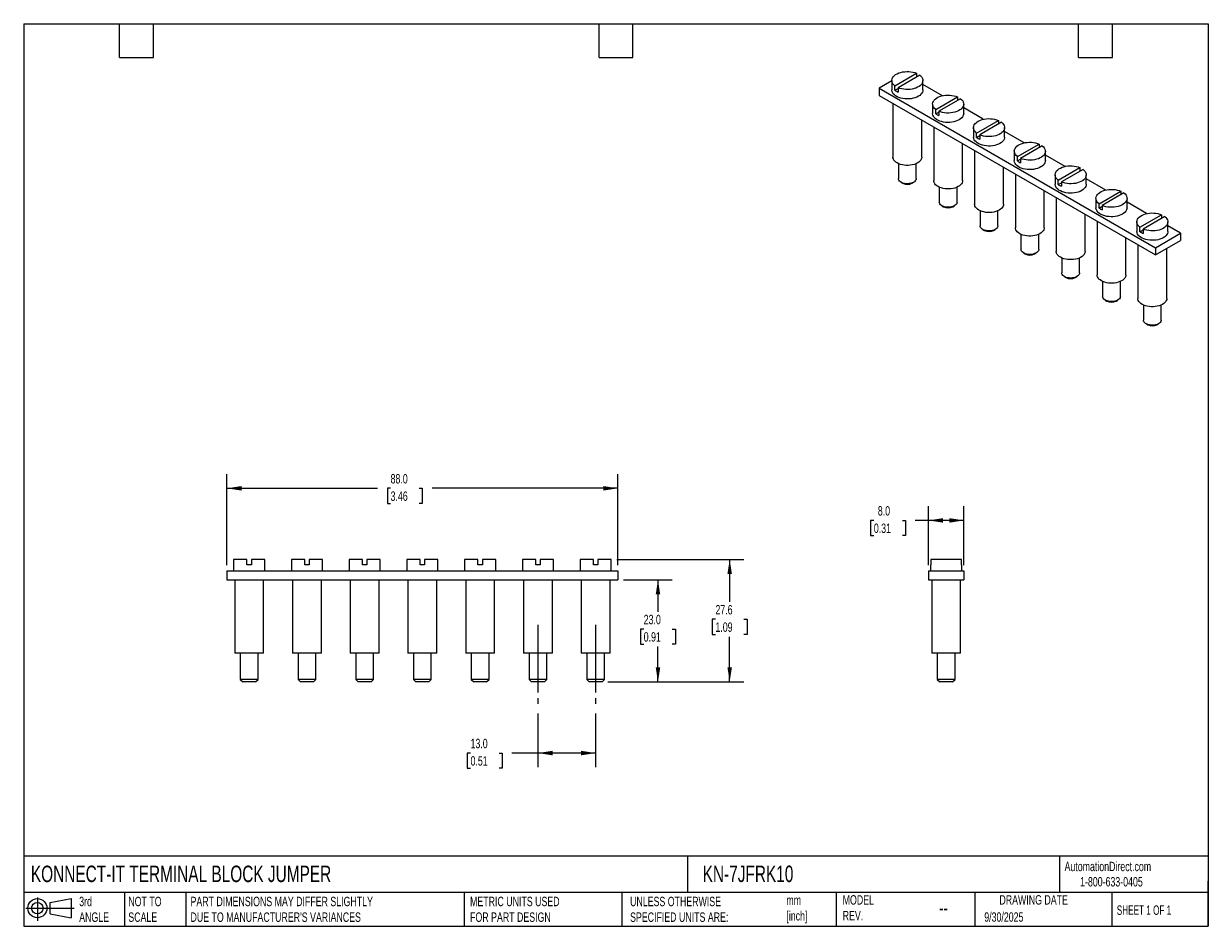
# Model space of a CAD drawing. Header units: millimetres. Extents: x 6 to 273, y 6 to 210.
import ezdxf

# ---------------------------------------------------------------- set-up
doc = ezdxf.new("R2010")
doc.units = ezdxf.units.MM
doc.linetypes.add('SLD-Center', pattern=[19.05, 15.24, -1.27, 1.27, -1.27])
doc.linetypes.add('SLD-Solid', pattern=[0])
doc.layers.add('CENTER', color=40, linetype='SLD-Center')
doc.layers.add('SLD-DEFPOINTS', color=7, linetype='Continuous')
doc.layers.add('DIMENSIONS', color=140, linetype='SLD-Solid', lineweight=25)
doc.layers.add('TEXT', color=140, linetype='SLD-Solid', lineweight=25)
doc.styles.add('SLDTEXTSTYLE0', font='TXT', dxfattribs={"width": 0.7})
doc.styles.add('SLDTEXTSTYLE1', font='TXT', dxfattribs={"width": 0.65})
doc.dimstyles.new('SLDDIMSTYLE0', dxfattribs={"dimtxt": 2.158008, "dimasz": 3.302, "dimexe": 0, "dimexo": 0.0625, "dimgap": 0.539502, "dimtad": 0, "dimtih": 1, "dimtoh": 1, "dimdec": 1, "dimrnd": 1e-09, "dimzin": 4, "dimdsep": 46, "dimtxsty": 'SLDTEXTSTYLE0', "dimsah": 1, "dimcen": 0.09, "dimadec": 0, "dimazin": 1, "dimtfac": 1, "dimtdec": 1, "dimtofl": 0, "dimtmove": 0, "dimatfit": 3, "dimfxl": 0, "dimfrac": 2, "dimtolj": 1, "dimtzin": 12, "dimarcsym": 0})
doc.dimstyles.new('SLDDIMSTYLE1', dxfattribs={"dimtxt": 2.158008, "dimasz": 3.302, "dimexe": 0, "dimexo": 0.0625, "dimgap": 0.539502, "dimtad": 0, "dimtih": 1, "dimtoh": 1, "dimdec": 1, "dimrnd": 1e-09, "dimzin": 12, "dimdsep": 46, "dimtxsty": 'SLDTEXTSTYLE0', "dimsah": 1, "dimcen": 0.09, "dimadec": 0, "dimazin": 3, "dimtfac": 1, "dimtdec": 1, "dimtofl": 0, "dimtmove": 0, "dimatfit": 3, "dimfxl": 0, "dimfrac": 2, "dimtolj": 1, "dimtzin": 12, "dimarcsym": 0})

# ---------------------------------------------------------------- blocks, each defined once
blk = doc.blocks.new('Block11')
at = {"color": 7, "linetype": 'SLD-Solid', "lineweight": 18}
for p, q in [((0, 2.88), (10.87, 2.88)), ((2.59, 5.31), (2.59, 0)), ((5.48, 4.17), (10.18, 5.03)), ((5.48, 1.6), (5.48, 4.17)), ((10.18, 5.03), (10.18, 0.73)), ((5.48, 1.6), (10.18, 0.73))]:
    blk.add_line(p, q, dxfattribs=at)
for radius in [2.15, 1.29]:
    blk.add_circle((2.59, 2.88), radius, dxfattribs=at)
blk = doc.blocks.new('Block12')
at = {"layer": 'SLD-DEFPOINTS'}
blk.add_blockref('Block11', (0, 0), dxfattribs=at)
blk = doc.blocks.new('_D')
at = {"layer": 'DIMENSIONS'}
for p, q in [((52.12, 87.62), (52.12, 108.13)), ((140.12, 87.62), (140.12, 108.13)), ((52.12, 104.95), (86.03, 104.95)), ((88.95, 104.95), (88.23, 104.95)), ((88.23, 104.95), (88.23, 101.52)), ((95.37, 104.95), (96.09, 104.95)), ((96.09, 104.95), (96.09, 101.52)), ((140.12, 104.95), (98.29, 104.95)), ((88.23, 101.52), (88.95, 101.52)), ((96.09, 101.52), (95.37, 101.52))]:
    blk.add_line(p, q, dxfattribs=at)
for points in [[(52.12, 104.95), (55.42, 104.44), (55.42, 105.46)], [(140.12, 104.95), (136.82, 105.46), (136.82, 104.44)]]:
    blk.add_solid(points, dxfattribs=at)
at = {"layer": 'DIMENSIONS', "char_height": 2.117, "attachment_point": 1, "style": 'SLDTEXTSTYLE0'}
for s, insert in [('88.0', (88.95, 108.16)), ('3.46', (88.95, 104.25))]:
    blk.add_mtext(s, dxfattribs=dict(at, insert=insert))
blk = doc.blocks.new('_D_1')
at = {"layer": 'DIMENSIONS'}
for p, q in [((141.39, 84.35), (152.32, 84.35)), ((149.15, 84.35), (149.15, 77.18)), ((145.94, 73.26), (145.22, 73.26)), ((145.22, 73.26), (145.22, 69.83)), ((152.35, 73.26), (153.08, 73.26)), ((153.08, 73.26), (153.08, 69.83)), ((145.22, 69.83), (145.94, 69.83)), ((149.15, 61.35), (149.15, 69.35)), ((153.08, 69.83), (152.35, 69.83)), ((137.84, 61.35), (152.32, 61.35))]:
    blk.add_line(p, q, dxfattribs=at)
for points in [[(149.15, 84.35), (148.64, 81.05), (149.66, 81.05)], [(149.15, 61.35), (149.66, 64.65), (148.64, 64.65)]]:
    blk.add_solid(points, dxfattribs=at)
at = {"layer": 'DIMENSIONS', "char_height": 2.117, "attachment_point": 1, "style": 'SLDTEXTSTYLE0'}
for s, insert in [('23.0', (145.94, 76.47)), ('0.91', (145.94, 72.56))]:
    blk.add_mtext(s, dxfattribs=dict(at, insert=insert))
blk = doc.blocks.new('_D_2')
at = {"layer": 'DIMENSIONS'}
for p, q in [((139.89, 88.95), (168.47, 88.95)), ((165.29, 88.95), (165.29, 79.38)), ((162.09, 75.46), (161.36, 75.46)), ((161.36, 75.46), (161.36, 72.03)), ((168.5, 75.46), (169.23, 75.46)), ((169.23, 75.46), (169.23, 72.03)), ((161.36, 72.03), (162.09, 72.03)), ((169.23, 72.03), (168.5, 72.03)), ((165.29, 61.35), (165.29, 71.55)), ((137.84, 61.35), (168.47, 61.35))]:
    blk.add_line(p, q, dxfattribs=at)
for points in [[(165.29, 88.95), (164.79, 85.65), (165.8, 85.65)], [(165.29, 61.35), (165.8, 64.65), (164.79, 64.65)]]:
    blk.add_solid(points, dxfattribs=at)
at = {"layer": 'DIMENSIONS', "char_height": 2.117, "attachment_point": 1, "style": 'SLDTEXTSTYLE0'}
for s, insert in [('27.6', (162.09, 78.68)), ('1.09', (162.09, 74.76))]:
    blk.add_mtext(s, dxfattribs=dict(at, insert=insert))
blk = doc.blocks.new('_D_3')
at = {"layer": 'DIMENSIONS'}
for p, q in [((122.12, 54.28), (122.12, 42.18)), ((135.12, 54.28), (135.12, 42.18)), ((106.95, 45.35), (106.22, 45.35)), ((106.22, 45.35), (106.22, 41.92)), ((113.36, 45.35), (114.08, 45.35)), ((114.08, 45.35), (114.08, 41.92)), ((122.12, 45.35), (116.28, 45.35)), ((135.12, 45.35), (122.12, 45.35)), ((106.22, 41.92), (106.95, 41.92)), ((114.08, 41.92), (113.36, 41.92))]:
    blk.add_line(p, q, dxfattribs=at)
for points in [[(122.12, 45.35), (125.42, 44.84), (125.42, 45.86)], [(135.12, 45.35), (131.82, 45.86), (131.82, 44.84)]]:
    blk.add_solid(points, dxfattribs=at)
at = {"layer": 'DIMENSIONS', "char_height": 2.117, "attachment_point": 1, "style": 'SLDTEXTSTYLE0'}
for s, insert in [('13.0', (106.95, 48.56)), ('0.51', (106.95, 44.65))]:
    blk.add_mtext(s, dxfattribs=dict(at, insert=insert))
blk = doc.blocks.new('_D_4')
at = {"layer": 'DIMENSIONS'}
for p, q in [((210.04, 87.62), (210.04, 100.9)), ((218.04, 87.62), (218.04, 100.9)), ((197.75, 97.73), (197.03, 97.73)), ((197.03, 97.73), (197.03, 94.3)), ((204.17, 97.73), (204.89, 97.73)), ((204.89, 97.73), (204.89, 94.3)), ((210.04, 97.73), (207.09, 97.73)), ((218.04, 97.73), (210.04, 97.73)), ((197.03, 94.3), (197.75, 94.3)), ((204.89, 94.3), (204.17, 94.3))]:
    blk.add_line(p, q, dxfattribs=at)
for points in [[(210.04, 97.73), (213.34, 97.22), (213.34, 98.23)], [(218.04, 97.73), (214.74, 98.23), (214.74, 97.22)]]:
    blk.add_solid(points, dxfattribs=at)
at = {"layer": 'DIMENSIONS', "char_height": 2.117, "attachment_point": 1, "style": 'SLDTEXTSTYLE0'}
for s, insert in [('8.0', (198.65, 100.94)), ('0.31', (197.75, 97.02))]:
    blk.add_mtext(s, dxfattribs=dict(at, insert=insert))

msp = doc.modelspace()

# ---------------------------------------------------------------- linework, layer by layer
for p, q in [((202.49, 195.55), (207.39, 198.38)), ((208.1, 197.97), (203.2, 195.14)), ((207.39, 198.38), (207.39, 197.56)), ((201.79, 196.7), (198.93, 195.05)), ((198.93, 195.05), (198.93, 193.41)), ((198.93, 195.05), (261.16, 159.12)), ((201.79, 196.76), (201.79, 194.64)), ((202.49, 194.57), (202.49, 195.55)), ((202.49, 194.57), (203.2, 194.98)), ((203.2, 195.14), (203.2, 194.16)), ((208.79, 194.64), (208.79, 196.76)), ((213.21, 193.33), (208.79, 195.88)), ((198.93, 193.41), (261.16, 157.49)), ((211.68, 190.24), (216.58, 193.07)), ((217.29, 192.66), (212.39, 189.84)), ((216.58, 193.07), (216.58, 192.26)), ((202.04, 191.62), (202.04, 179.53)), ((210.99, 191.45), (210.99, 189.33)), ((211.68, 189.26), (211.68, 190.24)), ((211.68, 189.26), (212.39, 189.67)), ((212.39, 189.84), (212.39, 188.86)), ((217.99, 189.33), (217.99, 191.45)), ((222.4, 188.03), (217.99, 190.58)), ((208.54, 179.53), (208.54, 187.86)), ((220.88, 184.94), (225.78, 187.77)), ((226.48, 187.36), (221.58, 184.53)), ((225.78, 187.77), (225.78, 186.95)), ((211.24, 186.31), (211.24, 174.22)), ((220.18, 186.15), (220.18, 184.02)), ((220.88, 183.96), (220.88, 184.94)), ((220.88, 183.96), (221.58, 184.37)), ((221.58, 184.53), (221.58, 183.55)), ((227.18, 184.02), (227.18, 186.15)), ((231.59, 182.72), (227.18, 185.27)), ((217.74, 174.22), (217.74, 182.56)), ((230.07, 179.63), (234.97, 182.46)), ((235.67, 182.05), (230.78, 179.22)), ((234.97, 182.46), (234.97, 181.64)), ((220.43, 181), (220.43, 168.92)), ((229.37, 180.84), (229.37, 178.72)), ((230.07, 178.65), (230.07, 179.63)), ((230.07, 178.65), (230.78, 179.06)), ((230.78, 179.22), (230.78, 178.24)), ((236.37, 178.72), (236.37, 180.84)), ((240.79, 177.41), (236.37, 179.96)), ((203.29, 178.05), (203.29, 174.67)), ((207.29, 174.67), (207.29, 178.05)), ((226.93, 168.92), (226.93, 177.25)), ((239.26, 174.32), (244.16, 177.15)), ((244.87, 176.74), (239.97, 173.92)), ((244.16, 177.15), (244.16, 176.34)), ((203.88, 173.86), (204.27, 173.63)), ((206.32, 173.63), (206.71, 173.86)), ((229.62, 175.7), (229.62, 163.61)), ((238.56, 175.53), (238.56, 173.41)), ((239.26, 173.34), (239.26, 174.32)), ((239.26, 173.34), (239.97, 173.75)), ((239.97, 173.92), (239.97, 172.94)), ((245.56, 173.41), (245.56, 175.53)), ((249.98, 172.11), (245.56, 174.66)), ((212.49, 172.75), (212.49, 169.37)), ((216.49, 169.37), (216.49, 172.75)), ((236.12, 163.61), (236.12, 171.94)), ((248.45, 169.02), (253.35, 171.85)), ((254.06, 171.44), (249.16, 168.61)), ((253.35, 171.85), (253.35, 171.03)), ((213.07, 168.55), (213.46, 168.33)), ((215.51, 168.33), (215.9, 168.55)), ((238.81, 170.39), (238.81, 158.3)), ((247.76, 170.23), (247.76, 168.1)), ((248.45, 168.04), (248.45, 169.02)), ((248.45, 168.04), (249.16, 168.45)), ((249.16, 168.61), (249.16, 167.63)), ((254.76, 168.1), (254.76, 170.23)), ((259.17, 166.8), (254.76, 169.35)), ((221.68, 167.44), (221.68, 164.06)), ((225.68, 164.06), (225.68, 167.44)), ((245.31, 158.3), (245.31, 166.64)), ((257.65, 163.71), (262.54, 166.54)), ((263.25, 166.13), (258.35, 163.3)), ((262.54, 166.54), (262.54, 165.72)), ((222.26, 163.24), (222.65, 163.02)), ((224.7, 163.02), (225.09, 163.24)), ((248.01, 165.08), (248.01, 153)), ((256.95, 164.92), (256.95, 162.8)), ((257.65, 162.73), (257.65, 163.71)), ((257.65, 162.73), (258.35, 163.14)), ((258.35, 163.3), (258.35, 162.32)), ((263.95, 162.8), (263.95, 164.92)), ((266.81, 162.39), (263.95, 164.04)), ((230.87, 162.13), (230.87, 158.75)), ((234.87, 158.75), (234.87, 162.13)), ((254.51, 153), (254.51, 161.33)), ((261.16, 159.12), (266.81, 162.39)), ((261.16, 157.49), (266.81, 160.76)), ((266.81, 162.39), (266.81, 160.76)), ((231.46, 157.94), (231.85, 157.71)), ((233.9, 157.71), (234.29, 157.94)), ((257.2, 159.78), (257.2, 147.69)), ((261.16, 159.12), (261.16, 157.49)), ((263.7, 147.69), (263.7, 158.96)), ((240.06, 156.83), (240.06, 153.45)), ((244.06, 153.45), (244.06, 156.83)), ((240.65, 152.63), (241.04, 152.41)), ((243.09, 152.41), (243.48, 152.63)), ((249.26, 151.52), (249.26, 148.14)), ((253.26, 148.14), (253.26, 151.52)), ((249.84, 147.32), (250.23, 147.1)), ((252.28, 147.1), (252.67, 147.32)), ((258.45, 146.21), (258.45, 142.83)), ((262.45, 142.83), (262.45, 146.21)), ((259.03, 142.02), (259.42, 141.79)), ((261.47, 141.79), (261.86, 142.02)), ((53.62, 88.95), (53.62, 86.35)), ((56.62, 88.95), (53.62, 88.95)), ((56.62, 87.75), (56.62, 88.95)), ((57.62, 88.95), (57.62, 87.75)), ((60.62, 88.95), (57.62, 88.95)), ((60.62, 86.35), (60.62, 88.95)), ((66.62, 88.95), (66.62, 86.35)), ((69.62, 88.95), (66.62, 88.95)), ((69.62, 87.75), (69.62, 88.95)), ((70.62, 88.95), (70.62, 87.75)), ((73.62, 88.95), (70.62, 88.95)), ((73.62, 86.35), (73.62, 88.95)), ((79.62, 88.95), (79.62, 86.35)), ((82.62, 88.95), (79.62, 88.95)), ((82.62, 87.75), (82.62, 88.95)), ((83.62, 88.95), (83.62, 87.75)), ((86.62, 88.95), (83.62, 88.95)), ((86.62, 86.35), (86.62, 88.95)), ((92.62, 88.95), (92.62, 86.35)), ((95.62, 88.95), (92.62, 88.95)), ((95.62, 87.75), (95.62, 88.95)), ((96.62, 88.95), (96.62, 87.75)), ((99.62, 88.95), (96.62, 88.95)), ((99.62, 86.35), (99.62, 88.95)), ((105.62, 88.95), (105.62, 86.35)), ((108.62, 88.95), (105.62, 88.95)), ((108.62, 87.75), (108.62, 88.95)), ((109.62, 88.95), (109.62, 87.75)), ((112.62, 88.95), (109.62, 88.95)), ((112.62, 86.35), (112.62, 88.95)), ((118.62, 88.95), (118.62, 86.35)), ((121.62, 88.95), (118.62, 88.95)), ((121.62, 87.75), (121.62, 88.95)), ((122.62, 88.95), (122.62, 87.75)), ((125.62, 88.95), (122.62, 88.95)), ((125.62, 86.35), (125.62, 88.95)), ((131.62, 88.95), (131.62, 86.35)), ((134.62, 88.95), (131.62, 88.95)), ((134.62, 87.75), (134.62, 88.95)), ((135.62, 88.95), (135.62, 87.75)), ((138.62, 88.95), (135.62, 88.95)), ((138.62, 86.35), (138.62, 88.95)), ((210.58, 88.95), (210.58, 87.75)), ((217.5, 88.95), (210.58, 88.95)), ((217.5, 87.75), (217.5, 88.95)), ((52.12, 86.35), (52.12, 84.35)), ((52.12, 86.35), (140.12, 86.35)), ((57.62, 87.75), (56.62, 87.75)), ((70.62, 87.75), (69.62, 87.75)), ((83.62, 87.75), (82.62, 87.75)), ((96.62, 87.75), (95.62, 87.75)), ((109.62, 87.75), (108.62, 87.75)), ((122.62, 87.75), (121.62, 87.75)), ((135.62, 87.75), (134.62, 87.75)), ((140.12, 86.35), (140.12, 84.35)), ((210.04, 86.35), (218.04, 86.35)), ((210.04, 86.35), (210.04, 84.35)), ((210.54, 87.75), (210.54, 86.35)), ((210.58, 87.75), (210.54, 87.75)), ((217.54, 87.75), (217.5, 87.75)), ((217.54, 86.35), (217.54, 87.75)), ((218.04, 86.35), (218.04, 84.35)), ((52.12, 84.35), (140.12, 84.35)), ((53.87, 84.35), (53.87, 67.85)), ((60.37, 67.85), (60.37, 84.35)), ((66.87, 84.35), (66.87, 67.85)), ((73.37, 67.85), (73.37, 84.35)), ((79.87, 84.35), (79.87, 67.85)), ((86.37, 67.85), (86.37, 84.35)), ((92.87, 84.35), (92.87, 67.85)), ((99.37, 67.85), (99.37, 84.35)), ((105.87, 84.35), (105.87, 67.85)), ((112.37, 67.85), (112.37, 84.35)), ((118.87, 84.35), (118.87, 67.85)), ((125.37, 67.85), (125.37, 84.35)), ((131.87, 84.35), (131.87, 67.85)), ((138.37, 67.85), (138.37, 84.35)), ((210.04, 84.35), (218.04, 84.35)), ((210.79, 84.35), (210.79, 67.85)), ((217.29, 67.85), (217.29, 84.35)), ((53.87, 67.85), (53.87, 67.85)), ((60.37, 67.85), (53.87, 67.85)), ((55.12, 67.85), (55.12, 61.9)), ((59.12, 61.9), (59.12, 67.85)), ((66.87, 67.85), (66.87, 67.85)), ((73.37, 67.85), (66.87, 67.85)), ((68.12, 67.85), (68.12, 61.9)), ((72.12, 61.9), (72.12, 67.85)), ((79.87, 67.85), (79.87, 67.85)), ((86.37, 67.85), (79.87, 67.85)), ((81.12, 67.85), (81.12, 61.9)), ((85.12, 61.9), (85.12, 67.85)), ((92.87, 67.85), (92.87, 67.85)), ((99.37, 67.85), (92.87, 67.85)), ((94.12, 67.85), (94.12, 61.9)), ((98.12, 61.9), (98.12, 67.85)), ((105.87, 67.85), (105.87, 67.85)), ((112.37, 67.85), (105.87, 67.85)), ((107.12, 67.85), (107.12, 61.9)), ((111.12, 61.9), (111.12, 67.85)), ((118.87, 67.85), (118.87, 67.85)), ((125.37, 67.85), (118.87, 67.85)), ((120.12, 67.85), (120.12, 61.9)), ((124.12, 61.9), (124.12, 67.85)), ((131.87, 67.85), (131.87, 67.85)), ((138.37, 67.85), (131.87, 67.85)), ((133.12, 67.85), (133.12, 61.9)), ((137.12, 61.9), (137.12, 67.85)), ((217.29, 67.85), (210.79, 67.85)), ((212.04, 67.85), (212.04, 61.9)), ((216.04, 61.9), (216.04, 67.85)), ((55.12, 61.9), (55.67, 61.35)), ((59.12, 61.9), (55.12, 61.9)), ((58.57, 61.35), (55.67, 61.35)), ((58.57, 61.35), (59.12, 61.9)), ((68.12, 61.9), (68.67, 61.35)), ((72.12, 61.9), (68.12, 61.9)), ((71.57, 61.35), (68.67, 61.35)), ((71.57, 61.35), (72.12, 61.9)), ((81.12, 61.9), (81.67, 61.35)), ((85.12, 61.9), (81.12, 61.9)), ((84.57, 61.35), (81.67, 61.35)), ((84.57, 61.35), (85.12, 61.9)), ((94.12, 61.9), (94.67, 61.35)), ((98.12, 61.9), (94.12, 61.9)), ((97.57, 61.35), (94.67, 61.35)), ((97.57, 61.35), (98.12, 61.9)), ((107.12, 61.9), (107.67, 61.35)), ((111.12, 61.9), (107.12, 61.9)), ((110.57, 61.35), (107.67, 61.35)), ((110.57, 61.35), (111.12, 61.9)), ((120.12, 61.9), (120.67, 61.35)), ((124.12, 61.9), (120.12, 61.9)), ((123.57, 61.35), (120.67, 61.35)), ((123.57, 61.35), (124.12, 61.9)), ((133.12, 61.9), (133.67, 61.35)), ((137.12, 61.9), (133.12, 61.9)), ((136.57, 61.35), (133.67, 61.35)), ((136.57, 61.35), (137.12, 61.9)), ((212.04, 61.9), (212.59, 61.35)), ((216.04, 61.9), (212.04, 61.9)), ((215.49, 61.35), (212.59, 61.35)), ((215.49, 61.35), (216.04, 61.9))]:
    msp.add_line(p, q)
at = {"flags": 128}
for points in [[(202.49, 195.55), (202.23, 195.78), (202.03, 196.03), (201.89, 196.29), (201.81, 196.56), (201.8, 196.84), (201.85, 197.11), (201.96, 197.38), (202.14, 197.63), (202.37, 197.87), (202.66, 198.09), (202.99, 198.28), (203.37, 198.45), (203.79, 198.58), (204.23, 198.68), (204.69, 198.75), (205.16, 198.78), (205.64, 198.77), (206.11, 198.73), (206.56, 198.64), (206.99, 198.53), (207.39, 198.38)], [(208.1, 197.97), (208.36, 197.74), (208.56, 197.49), (208.7, 197.23), (208.78, 196.96), (208.79, 196.68), (208.74, 196.41), (208.63, 196.14), (208.45, 195.89), (208.22, 195.65), (207.93, 195.43), (207.6, 195.24), (207.22, 195.07), (206.8, 194.94), (206.36, 194.84), (205.9, 194.77), (205.43, 194.74), (204.95, 194.75), (204.48, 194.8), (204.03, 194.88), (203.6, 194.99), (203.2, 195.14)], [(208.79, 194.64), (208.78, 194.43), (208.7, 194.16), (208.55, 193.9), (208.35, 193.65), (208.08, 193.42), (207.77, 193.21), (207.41, 193.03), (207.01, 192.88), (206.58, 192.76), (206.12, 192.67), (205.65, 192.63), (205.18, 192.62), (204.7, 192.65), (204.24, 192.71), (203.79, 192.81), (203.37, 192.95), (202.99, 193.11), (202.66, 193.31), (202.37, 193.53), (202.13, 193.77), (201.96, 194.03), (201.85, 194.29), (201.8, 194.57), (201.79, 194.64)], [(211.68, 190.24), (211.43, 190.47), (211.22, 190.72), (211.08, 190.98), (211, 191.26), (210.99, 191.53), (211.04, 191.8), (211.15, 192.07), (211.33, 192.32), (211.56, 192.56), (211.85, 192.78), (212.19, 192.98), (212.56, 193.14), (212.98, 193.28), (213.42, 193.38), (213.88, 193.44), (214.36, 193.47), (214.83, 193.46), (215.3, 193.42), (215.75, 193.34), (216.18, 193.22), (216.58, 193.07)], [(217.29, 192.66), (217.55, 192.43), (217.75, 192.18), (217.89, 191.92), (217.97, 191.65), (217.98, 191.38), (217.93, 191.1), (217.82, 190.84), (217.65, 190.58), (217.41, 190.34), (217.12, 190.13), (216.79, 189.93), (216.41, 189.77), (216, 189.63), (215.55, 189.53), (215.09, 189.46), (214.62, 189.43), (214.14, 189.44), (213.67, 189.49), (213.22, 189.57), (212.79, 189.69), (212.39, 189.84)], [(217.99, 189.33), (217.97, 189.12), (217.89, 188.85), (217.74, 188.59), (217.54, 188.34), (217.28, 188.11), (216.96, 187.9), (216.6, 187.72), (216.2, 187.57), (215.77, 187.45), (215.32, 187.37), (214.84, 187.32), (214.37, 187.31), (213.89, 187.34), (213.43, 187.41), (212.98, 187.51), (212.57, 187.64), (212.19, 187.81), (211.85, 188), (211.56, 188.22), (211.33, 188.46), (211.15, 188.72), (211.04, 188.99), (210.99, 189.26), (210.99, 189.33)], [(220.88, 184.94), (220.62, 185.17), (220.42, 185.42), (220.27, 185.68), (220.2, 185.95), (220.18, 186.22), (220.23, 186.5), (220.35, 186.76), (220.52, 187.02), (220.75, 187.26), (221.04, 187.48), (221.38, 187.67), (221.76, 187.84), (222.17, 187.97), (222.61, 188.07), (223.07, 188.14), (223.55, 188.17), (224.02, 188.16), (224.49, 188.11), (224.95, 188.03), (225.38, 187.91), (225.78, 187.77)], [(226.48, 187.36), (226.74, 187.13), (226.94, 186.88), (227.08, 186.62), (227.16, 186.35), (227.18, 186.07), (227.13, 185.8), (227.01, 185.53), (226.84, 185.28), (226.6, 185.04), (226.32, 184.82), (225.98, 184.62), (225.6, 184.46), (225.19, 184.32), (224.75, 184.22), (224.28, 184.16), (223.81, 184.13), (223.34, 184.14), (222.87, 184.18), (222.41, 184.26), (221.98, 184.38), (221.58, 184.53)], [(227.18, 184.02), (227.16, 183.82), (227.08, 183.55), (226.94, 183.28), (226.73, 183.03), (226.47, 182.8), (226.15, 182.6), (225.79, 182.41), (225.39, 182.26), (224.96, 182.14), (224.51, 182.06), (224.04, 182.01), (223.56, 182), (223.08, 182.03), (222.62, 182.1), (222.18, 182.2), (221.76, 182.33), (221.38, 182.5), (221.04, 182.7), (220.75, 182.92), (220.52, 183.16), (220.34, 183.41), (220.23, 183.68), (220.18, 183.96), (220.18, 184.02)], [(230.07, 179.63), (229.81, 179.86), (229.61, 180.11), (229.47, 180.37), (229.39, 180.64), (229.37, 180.92), (229.42, 181.19), (229.54, 181.46), (229.71, 181.71), (229.95, 181.95), (230.23, 182.17), (230.57, 182.36), (230.95, 182.53), (231.36, 182.66), (231.81, 182.77), (232.27, 182.83), (232.74, 182.86), (233.22, 182.85), (233.68, 182.81), (234.14, 182.72), (234.57, 182.61), (234.97, 182.46)], [(235.67, 182.05), (235.93, 181.82), (236.13, 181.57), (236.28, 181.31), (236.35, 181.04), (236.37, 180.76), (236.32, 180.49), (236.21, 180.23), (236.03, 179.97), (235.8, 179.73), (235.51, 179.51), (235.17, 179.32), (234.79, 179.15), (234.38, 179.02), (233.94, 178.92), (233.48, 178.85), (233, 178.82), (232.53, 178.83), (232.06, 178.88), (231.61, 178.96), (231.18, 179.07), (230.78, 179.22)], [(208.54, 179.53), (208.53, 179.33), (208.44, 179.07), (208.3, 178.82), (208.1, 178.59), (207.85, 178.37), (207.54, 178.18), (207.19, 178.01), (206.81, 177.87), (206.39, 177.77), (205.96, 177.69), (205.51, 177.66), (205.05, 177.66), (204.6, 177.7), (204.17, 177.77), (203.76, 177.88), (203.37, 178.02), (203.03, 178.19), (202.72, 178.38), (202.47, 178.6), (202.28, 178.84), (202.14, 179.09), (202.06, 179.34), (202.04, 179.53)], [(236.37, 178.72), (236.35, 178.51), (236.27, 178.24), (236.13, 177.98), (235.92, 177.73), (235.66, 177.5), (235.35, 177.29), (234.99, 177.11), (234.59, 176.96), (234.16, 176.84), (233.7, 176.75), (233.23, 176.71), (232.75, 176.7), (232.28, 176.73), (231.81, 176.79), (231.37, 176.89), (230.95, 177.03), (230.57, 177.19), (230.23, 177.39), (229.95, 177.61), (229.71, 177.85), (229.54, 178.11), (229.42, 178.37), (229.37, 178.65), (229.37, 178.72)], [(239.26, 174.32), (239, 174.55), (238.8, 174.8), (238.66, 175.07), (238.58, 175.34), (238.57, 175.61), (238.62, 175.88), (238.73, 176.15), (238.91, 176.4), (239.14, 176.64), (239.43, 176.86), (239.76, 177.06), (240.14, 177.22), (240.56, 177.36), (241, 177.46), (241.46, 177.52), (241.93, 177.55), (242.41, 177.54), (242.88, 177.5), (243.33, 177.42), (243.76, 177.3), (244.16, 177.15)], [(244.87, 176.74), (245.13, 176.51), (245.33, 176.26), (245.47, 176), (245.55, 175.73), (245.56, 175.46), (245.51, 175.18), (245.4, 174.92), (245.22, 174.66), (244.99, 174.42), (244.7, 174.21), (244.37, 174.01), (243.99, 173.85), (243.57, 173.71), (243.13, 173.61), (242.67, 173.54), (242.2, 173.51), (241.72, 173.52), (241.25, 173.57), (240.8, 173.65), (240.37, 173.77), (239.97, 173.92)], [(207.29, 174.67), (207.28, 174.54), (207.21, 174.34), (207.08, 174.15), (206.89, 173.97), (206.64, 173.82), (206.36, 173.7), (206.04, 173.6), (205.7, 173.54), (205.34, 173.52), (204.98, 173.53), (204.63, 173.58), (204.31, 173.67), (204.01, 173.79), (203.76, 173.93), (203.56, 174.1), (203.41, 174.29), (203.32, 174.49), (203.29, 174.67)], [(217.74, 174.22), (217.72, 174.02), (217.64, 173.76), (217.49, 173.51), (217.29, 173.28), (217.04, 173.06), (216.73, 172.87), (216.39, 172.7), (216, 172.56), (215.58, 172.46), (215.15, 172.39), (214.7, 172.35), (214.25, 172.35), (213.8, 172.39), (213.36, 172.46), (212.95, 172.57), (212.56, 172.71), (212.22, 172.88), (211.92, 173.08), (211.66, 173.29), (211.47, 173.53), (211.33, 173.78), (211.25, 174.04), (211.24, 174.22)], [(245.56, 173.41), (245.55, 173.2), (245.46, 172.93), (245.32, 172.67), (245.11, 172.42), (244.85, 172.19), (244.54, 171.98), (244.18, 171.8), (243.78, 171.65), (243.35, 171.53), (242.89, 171.45), (242.42, 171.4), (241.94, 171.39), (241.47, 171.42), (241.01, 171.49), (240.56, 171.59), (240.14, 171.72), (239.76, 171.89), (239.43, 172.08), (239.14, 172.3), (238.9, 172.54), (238.73, 172.8), (238.61, 173.07), (238.57, 173.34), (238.56, 173.41)], [(248.45, 169.02), (248.2, 169.25), (247.99, 169.5), (247.85, 169.76), (247.77, 170.03), (247.76, 170.3), (247.81, 170.58), (247.92, 170.84), (248.1, 171.1), (248.33, 171.34), (248.62, 171.56), (248.96, 171.75), (249.33, 171.92), (249.75, 172.05), (250.19, 172.15), (250.65, 172.22), (251.12, 172.25), (251.6, 172.24), (252.07, 172.19), (252.52, 172.11), (252.95, 171.99), (253.35, 171.85)], [(254.06, 171.44), (254.32, 171.21), (254.52, 170.96), (254.66, 170.7), (254.74, 170.43), (254.75, 170.15), (254.7, 169.88), (254.59, 169.61), (254.41, 169.36), (254.18, 169.12), (253.89, 168.9), (253.56, 168.7), (253.18, 168.54), (252.76, 168.4), (252.32, 168.3), (251.86, 168.24), (251.39, 168.21), (250.91, 168.22), (250.44, 168.26), (249.99, 168.34), (249.56, 168.46), (249.16, 168.61)], [(216.49, 169.37), (216.47, 169.24), (216.4, 169.03), (216.27, 168.84), (216.08, 168.67), (215.84, 168.51), (215.55, 168.39), (215.23, 168.29), (214.89, 168.24), (214.53, 168.21), (214.17, 168.23), (213.83, 168.28), (213.5, 168.36), (213.21, 168.48), (212.95, 168.63), (212.75, 168.8), (212.6, 168.99), (212.51, 169.19), (212.49, 169.37)], [(226.93, 168.92), (226.91, 168.71), (226.83, 168.46), (226.69, 168.21), (226.49, 167.97), (226.23, 167.76), (225.93, 167.56), (225.58, 167.4), (225.19, 167.26), (224.78, 167.15), (224.34, 167.08), (223.89, 167.05), (223.44, 167.05), (222.99, 167.08), (222.55, 167.16), (222.14, 167.27), (221.76, 167.41), (221.41, 167.57), (221.11, 167.77), (220.86, 167.99), (220.66, 168.22), (220.52, 168.47), (220.45, 168.73), (220.43, 168.92)], [(254.76, 168.1), (254.74, 167.9), (254.66, 167.63), (254.51, 167.36), (254.31, 167.11), (254.05, 166.88), (253.73, 166.68), (253.37, 166.49), (252.97, 166.34), (252.54, 166.22), (252.09, 166.14), (251.61, 166.09), (251.14, 166.08), (250.66, 166.11), (250.2, 166.18), (249.75, 166.28), (249.34, 166.41), (248.96, 166.58), (248.62, 166.78), (248.33, 167), (248.1, 167.24), (247.92, 167.49), (247.81, 167.76), (247.76, 168.04), (247.76, 168.1)], [(257.65, 163.71), (257.39, 163.94), (257.19, 164.19), (257.04, 164.45), (256.97, 164.72), (256.95, 165), (257, 165.27), (257.12, 165.54), (257.29, 165.79), (257.52, 166.03), (257.81, 166.25), (258.15, 166.44), (258.53, 166.61), (258.94, 166.74), (259.38, 166.85), (259.84, 166.91), (260.32, 166.94), (260.79, 166.93), (261.26, 166.89), (261.72, 166.8), (262.15, 166.69), (262.54, 166.54)], [(263.25, 166.13), (263.51, 165.9), (263.71, 165.65), (263.85, 165.39), (263.93, 165.12), (263.95, 164.84), (263.9, 164.57), (263.78, 164.31), (263.61, 164.05), (263.37, 163.81), (263.09, 163.59), (262.75, 163.4), (262.37, 163.23), (261.96, 163.1), (261.52, 163), (261.05, 162.93), (260.58, 162.9), (260.11, 162.91), (259.64, 162.96), (259.18, 163.04), (258.75, 163.15), (258.35, 163.3)], [(225.68, 164.06), (225.67, 163.93), (225.59, 163.73), (225.46, 163.54), (225.27, 163.36), (225.03, 163.21), (224.74, 163.08), (224.42, 162.99), (224.08, 162.93), (223.72, 162.91), (223.37, 162.92), (223.02, 162.97), (222.69, 163.06), (222.4, 163.17), (222.14, 163.32), (221.94, 163.49), (221.79, 163.68), (221.7, 163.88), (221.68, 164.06)], [(236.12, 163.61), (236.1, 163.41), (236.02, 163.15), (235.88, 162.9), (235.68, 162.67), (235.42, 162.45), (235.12, 162.26), (234.77, 162.09), (234.38, 161.95), (233.97, 161.85), (233.53, 161.77), (233.08, 161.74), (232.63, 161.74), (232.18, 161.78), (231.75, 161.85), (231.33, 161.96), (230.95, 162.1), (230.6, 162.27), (230.3, 162.46), (230.05, 162.68), (229.85, 162.92), (229.71, 163.17), (229.64, 163.42), (229.62, 163.61)], [(263.95, 162.8), (263.93, 162.59), (263.85, 162.32), (263.7, 162.06), (263.5, 161.81), (263.24, 161.58), (262.92, 161.37), (262.56, 161.19), (262.16, 161.04), (261.73, 160.92), (261.28, 160.83), (260.81, 160.79), (260.33, 160.78), (259.85, 160.81), (259.39, 160.87), (258.95, 160.97), (258.53, 161.11), (258.15, 161.27), (257.81, 161.47), (257.52, 161.69), (257.29, 161.93), (257.11, 162.19), (257, 162.45), (256.95, 162.73), (256.95, 162.8)], [(234.87, 158.75), (234.86, 158.62), (234.79, 158.42), (234.65, 158.23), (234.46, 158.05), (234.22, 157.9), (233.94, 157.78), (233.62, 157.68), (233.27, 157.62), (232.92, 157.6), (232.56, 157.61), (232.21, 157.66), (231.88, 157.75), (231.59, 157.87), (231.34, 158.01), (231.13, 158.18), (230.98, 158.37), (230.9, 158.57), (230.87, 158.75)], [(245.31, 158.3), (245.29, 158.1), (245.21, 157.84), (245.07, 157.59), (244.87, 157.36), (244.62, 157.14), (244.31, 156.95), (243.96, 156.78), (243.58, 156.64), (243.16, 156.54), (242.73, 156.47), (242.28, 156.43), (241.82, 156.43), (241.37, 156.47), (240.94, 156.54), (240.53, 156.65), (240.14, 156.79), (239.8, 156.96), (239.49, 157.16), (239.24, 157.37), (239.05, 157.61), (238.91, 157.86), (238.83, 158.12), (238.81, 158.3)], [(244.06, 153.45), (244.05, 153.32), (243.98, 153.11), (243.85, 152.92), (243.66, 152.75), (243.41, 152.59), (243.13, 152.47), (242.81, 152.37), (242.47, 152.32), (242.11, 152.29), (241.75, 152.31), (241.4, 152.36), (241.08, 152.44), (240.78, 152.56), (240.53, 152.71), (240.32, 152.88), (240.18, 153.07), (240.09, 153.27), (240.06, 153.45)], [(254.51, 153), (254.49, 152.79), (254.41, 152.54), (254.26, 152.29), (254.06, 152.05), (253.81, 151.84), (253.5, 151.64), (253.15, 151.48), (252.77, 151.34), (252.35, 151.23), (251.92, 151.16), (251.47, 151.13), (251.01, 151.13), (250.57, 151.16), (250.13, 151.24), (249.72, 151.35), (249.33, 151.49), (248.99, 151.65), (248.69, 151.85), (248.43, 152.07), (248.24, 152.3), (248.1, 152.55), (248.02, 152.81), (248.01, 153)], [(253.26, 148.14), (253.24, 148.01), (253.17, 147.81), (253.04, 147.62), (252.85, 147.44), (252.61, 147.29), (252.32, 147.16), (252, 147.07), (251.66, 147.01), (251.3, 146.99), (250.94, 147), (250.6, 147.05), (250.27, 147.14), (249.97, 147.25), (249.72, 147.4), (249.52, 147.57), (249.37, 147.76), (249.28, 147.96), (249.26, 148.14)], [(263.7, 147.69), (263.68, 147.49), (263.6, 147.23), (263.46, 146.98), (263.26, 146.75), (263, 146.53), (262.7, 146.34), (262.35, 146.17), (261.96, 146.03), (261.55, 145.93), (261.11, 145.85), (260.66, 145.82), (260.21, 145.82), (259.76, 145.86), (259.32, 145.93), (258.91, 146.04), (258.53, 146.18), (258.18, 146.35), (257.88, 146.54), (257.63, 146.76), (257.43, 147), (257.29, 147.25), (257.22, 147.5), (257.2, 147.69)], [(262.45, 142.83), (262.44, 142.7), (262.36, 142.5), (262.23, 142.31), (262.04, 142.13), (261.8, 141.98), (261.51, 141.86), (261.19, 141.76), (260.85, 141.7), (260.49, 141.68), (260.14, 141.69), (259.79, 141.74), (259.46, 141.83), (259.17, 141.95), (258.91, 142.09), (258.71, 142.26), (258.56, 142.45), (258.47, 142.65), (258.45, 142.83)]]:
    msp.add_lwpolyline(points, dxfattribs=at)
for centre, radius, start, end in [((204.48, 197.2), 3.29, 232.8781, 247.1273), ((213.67, 191.89), 3.29, 232.8781, 247.1273), ((222.86, 186.58), 3.29, 232.8781, 247.1273), ((232.06, 181.28), 3.29, 232.8781, 247.1273), ((205.29, 175.57), 2.2, 242.1667, 297.8333), ((241.25, 175.97), 3.29, 232.8781, 247.1273), ((214.49, 170.27), 2.2, 242.1667, 297.8333), ((250.44, 170.66), 3.29, 232.8781, 247.1273), ((223.68, 164.96), 2.2, 242.1667, 297.8333), ((259.63, 165.36), 3.29, 232.8781, 247.1273), ((232.87, 159.65), 2.2, 242.1667, 297.8333), ((242.06, 154.35), 2.2, 242.1667, 297.8333), ((251.26, 149.04), 2.2, 242.1667, 297.8333), ((260.45, 143.73), 2.2, 242.1667, 297.8333)]:
    msp.add_arc(centre, radius, start, end)
at = {"layer": 'CENTER'}
for p, q in [((122.12, 74.2), (122.12, 55.55)), ((135.12, 74.2), (135.12, 55.55))]:
    msp.add_line(p, q, dxfattribs=at)
at = {"layer": 'TEXT'}
for p, q in [((6.35, 209.55), (273.05, 209.55)), ((6.35, 209.55), (6.35, 6.35)), ((27.94, 201.93), (27.94, 209.55)), ((35.56, 201.93), (35.56, 209.55)), ((135.89, 201.93), (135.89, 209.55)), ((143.51, 201.93), (143.51, 209.55)), ((243.84, 201.93), (243.84, 209.55)), ((251.46, 201.93), (251.46, 209.55)), ((273.05, 209.55), (273.05, 6.35)), ((27.94, 201.93), (35.56, 201.93)), ((135.89, 201.93), (143.51, 201.93)), ((243.84, 201.93), (251.46, 201.93)), ((273.05, 22.13), (6.35, 22.13)), ((155.76, 22.13), (155.76, 13.97)), ((239.58, 22.13), (239.58, 13.97)), ((273.05, 6.35), (273.05, 16.51)), ((273.05, 13.97), (6.35, 13.97)), ((29.04, 13.97), (29.04, 6.35)), ((42.84, 13.97), (42.84, 6.35)), ((105.48, 13.97), (105.48, 6.35)), ((141, 13.97), (141, 6.35)), ((189.3, 13.97), (189.3, 6.35)), ((220.47, 13.97), (220.47, 6.35)), ((251.35, 13.97), (251.35, 6.35)), ((6.35, 6.35), (273.05, 6.35))]:
    msp.add_line(p, q, dxfattribs=at)

# ---------------------------------------------------------------- block references
at = {"layer": 'SLD-DEFPOINTS'}
msp.add_blockref('Block12', (6.84, 7.55), dxfattribs=at)

# ---------------------------------------------------------------- texts
at = {"layer": 'TEXT'}
for s, insert, char_height, attachment_point, style in [('KONNECT-IT TERMINAL BLOCK JUMPER', (7.97, 20.01), 3.7042, 1, 'SLDTEXTSTYLE0'), ('KN-7JFRK10', (159.21, 20.01), 3.704, 1, 'SLDTEXTSTYLE0'), ('AutomationDirect.com', (240.69, 20.88), 2.1167, 1, 'SLDTEXTSTYLE0'), ('1-800-633-0405', (244.19, 17.44), 2.1167, 1, 'SLDTEXTSTYLE0'), ('MODEL ^JREV.', (190.73, 13.36), 2.1167, 1, 'SLDTEXTSTYLE0'), ('DRAWING DATE', (233.73, 13.36), 2.1167, 2, 'SLDTEXTSTYLE0'), ('3rd^JANGLE', (18.85, 13), 2.117, 1, 'SLDTEXTSTYLE0'), ('NOT TO^JSCALE', (29.91, 13), 2.1167, 1, 'SLDTEXTSTYLE0'), ("PART DIMENSIONS MAY DIFFER SLIGHTLY ^JDUE TO MANUFACTURER'S VARIANCES", (43.91, 13), 2.1167, 1, 'SLDTEXTSTYLE0'), ('METRIC UNITS USED ^JFOR PART DESIGN', (106.85, 13), 2.1167, 1, 'SLDTEXTSTYLE0'), ('UNLESS OTHERWISE ^JSPECIFIED UNITS ARE:', (142.87, 13), 2.1167, 1, 'SLDTEXTSTYLE0'), ('mm^J[inch]', (178.06, 13.3), 2.117, 1, 'SLDTEXTSTYLE0'), ('SHEET 1 OF 1', (252.44, 11.05), 2.1167, 1, 'SLDTEXTSTYLE1'), ('--', (212.43, 12.11), 3.175, 1, 'SLDTEXTSTYLE0'), ('9/30/2025', (222.61, 9.5), 2.117, 1, 'SLDTEXTSTYLE0')]:
    msp.add_mtext(s, dxfattribs=dict(at, insert=insert, char_height=char_height, attachment_point=attachment_point, style=style))

# ---------------------------------------------------------------- dimensions: what is measured, and where the dimension line sits
at = {"layer": 'DIMENSIONS'}
for base, p1, p2, picture, middle in [((140.12, 104.95), (52.12, 86.35), (140.12, 86.35), '_D', (92.16, 104.95)), ((218.04, 97.73), (210.04, 86.35), (218.04, 86.35), '_D_4', (200.96, 97.73)), ((122.12, 45.35), (135.12, 55.55), (122.12, 55.55), '_D_3', (110.15, 45.35))]:
    dim = msp.add_linear_dim(base=base, p1=p1, p2=p2, dimstyle='SLDDIMSTYLE0', dxfattribs=at)
    dim.commit()
    dim.dimension.update_dxf_attribs({"geometry": picture, "text_midpoint": middle, "dimtype": 160})
for base, p1, dimstyle, picture, middle in [((165.29, 61.35), (138.62, 88.95), 'SLDDIMSTYLE1', '_D_2', (165.29, 75.46)), ((149.15, 61.35), (140.12, 84.35), 'SLDDIMSTYLE0', '_D_1', (149.15, 73.26))]:
    dim = msp.add_linear_dim(base=base, p1=p1, p2=(136.57, 61.35), angle=90, dimstyle=dimstyle, dxfattribs=at)
    dim.commit()
    dim.dimension.update_dxf_attribs({"geometry": picture, "text_midpoint": middle, "dimtype": 160})

doc.saveas('drawing.dxf')
